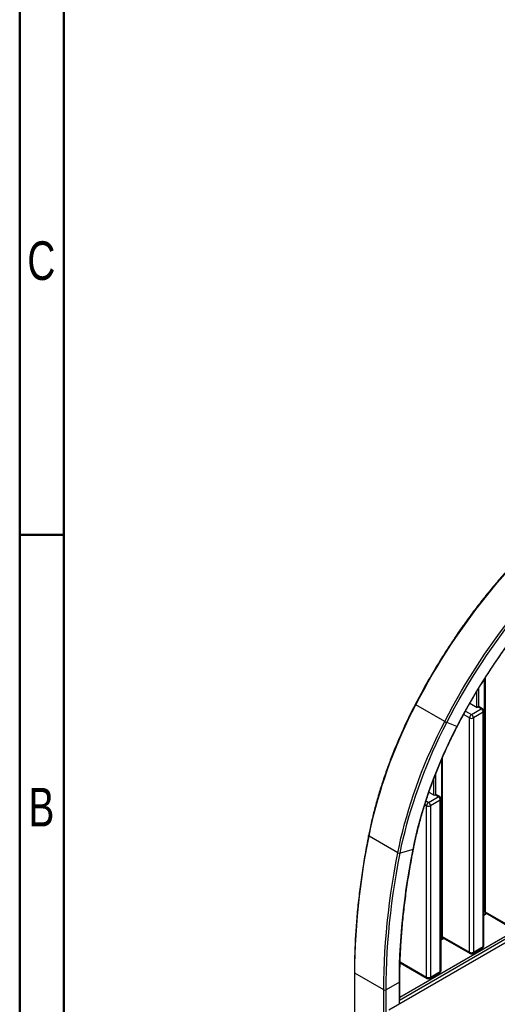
# Model space of a CAD drawing. Header units: millimetres. Extents: x 1 to 419, y 6 to 296.
# Tile 2 of 12: x 6 to 49, y 56 to 146. Entities that reach past the tile are written whole.
import ezdxf

# ---------------------------------------------------------------- set-up
doc = ezdxf.new("R2010")
doc.units = ezdxf.units.MM
doc.styles.add('SLDTEXTSTYLE1', font='TXT', dxfattribs={"width": 0.75})

msp = doc.modelspace()

# ---------------------------------------------------------------- linework, layer by layer
at = {"color": 7, "linetype": 'Continuous', "lineweight": 50}
for p, q in [((6, 6), (6, 291)), ((10, 10), (10, 287)), ((10, 99), (6, 99))]:
    msp.add_line(p, q, dxfattribs=at)
at = {"color": 7, "linetype": 'Continuous', "lineweight": 25}
for p, q in [((40.4231, 56.8541), (109.4721, 96.7152)), ((40.467, 57.1244), (109.366, 96.8989)), ((48.128, 85.9051), (48.128, 64.957)), ((48.2013, 86.0203), (48.2013, 64.855)), ((47.4234, 84.7633), (47.4234, 83.3909)), ((47.6002, 85.0575), (47.6002, 83.4223)), ((44.5344, 82.0871), (41.9181, 83.5974)), ((46.4227, 83.0297), (46.9638, 82.7174)), ((46.8215, 83.7384), (47.4765, 83.3603)), ((46.9638, 82.7174), (47.8477, 83.2276)), ((47.4765, 83.3603), (47.5472, 83.4011)), ((47.8477, 83.2276), (47.5472, 83.4011)), ((47.9727, 83.24), (47.6722, 83.4135)), ((48.0977, 61.7934), (48.0977, 83.0235)), ((46.787, 82.4112), (46.2522, 82.7199)), ((46.787, 61.1811), (46.787, 82.4112)), ((48.0245, 82.9214), (47.1406, 82.4112)), ((47.1406, 82.4112), (47.1406, 61.1811)), ((48.0245, 61.6914), (48.0245, 82.9214)), ((45.6365, 81.6216), (44.7212, 81.9931)), ((44.2389, 78.5953), (44.2389, 62.7119)), ((44.3122, 78.7637), (44.3122, 62.6098)), ((43.5343, 76.8476), (43.5343, 75.43)), ((43.7111, 77.3076), (43.7111, 75.4614)), ((43.0747, 74.7565), (43.9586, 75.2667)), ((43.1099, 75.675), (43.5874, 75.3994)), ((44.1354, 74.9605), (43.2515, 74.4503)), ((43.5874, 75.3994), (43.6581, 75.4402)), ((43.9586, 75.2667), (43.6581, 75.4402)), ((44.0836, 75.2791), (43.7831, 75.4526)), ((44.1354, 59.4463), (44.1354, 74.9605)), ((44.2086, 59.5483), (44.2086, 75.0626)), ((42.8979, 74.4503), (42.7369, 74.5432)), ((42.8464, 74.8883), (43.0747, 74.7565)), ((42.8979, 58.936), (42.8979, 74.4503)), ((43.2515, 74.4503), (43.2515, 58.936)), ((40.2905, 70.1948), (37.6742, 71.7051)), ((41.6633, 70.4879), (40.4992, 70.1623)), ((56.9994, 66.056), (39.4632, 55.9325)), ((48.2963, 64.7155), (48.0977, 64.6009)), ((48.0977, 64.5502), (48.3402, 64.6902)), ((48.2013, 64.855), (50.6761, 63.4262)), ((48.253, 64.7405), (50.7279, 63.3118)), ((44.4072, 62.4704), (44.2086, 62.3558)), ((44.2086, 62.3051), (44.4511, 62.4451)), ((44.3122, 62.6098), (46.787, 61.1811)), ((44.364, 62.4954), (46.8388, 61.0667)), ((47.0888, 61.0667), (47.9727, 61.5769)), ((47.1406, 61.1811), (48.0245, 61.6914)), ((40.4932, 60.1602), (40.562, 60.1999)), ((40.5181, 60.2253), (40.4947, 60.2118)), ((40.4955, 60.2383), (42.9497, 58.8215)), ((40.4979, 60.3215), (42.8979, 58.936)), ((36.3486, 59.352), (36.3486, 40.9798)), ((39.0089, 57.7804), (36.3926, 59.2907)), ((36.3926, 40.9186), (36.3926, 59.2907)), ((43.1997, 58.8215), (44.0836, 59.3318)), ((43.2515, 58.936), (44.1354, 59.4463)), ((40.4231, 58.4743), (39.221, 57.7804)), ((40.4231, 56.4867), (40.4231, 58.4743)), ((40.467, 57.0019), (40.467, 58.5356)), ((39.0089, 39.4082), (39.0089, 57.7804)), ((39.221, 54.53), (39.221, 57.7804)), ((40.4231, 56.4867), (40.4231, 56.8541))]:
    msp.add_line(p, q, dxfattribs=at)
at = {"color": 7, "linetype": 'Continuous', "lineweight": 25, "flags": 128}
for points in [[(41.9181, 83.5974), (42.2847, 84.295), (42.6608, 84.9882), (43.0462, 85.6768), (43.4407, 86.3604), (43.844, 87.0386), (44.2561, 87.7111), (44.6766, 88.3775), (45.1053, 89.0376), (45.5421, 89.6909), (45.9867, 90.3371), (46.4389, 90.9758), (46.8983, 91.6068), (47.3649, 92.2298), (47.8383, 92.8443), (48.3184, 93.4501), (48.8048, 94.0468), (49.2973, 94.6342), (49.7956, 95.212), (50.2996, 95.7798), (50.8088, 96.3373)], [(44.5344, 82.0871), (44.901, 82.7846), (45.2771, 83.4779), (45.6625, 84.1664), (46.057, 84.85), (46.4603, 85.5282), (46.8724, 86.2007), (47.2929, 86.8672), (47.7216, 87.5272), (48.1584, 88.1805), (48.603, 88.8267), (49.0552, 89.4655), (49.5146, 90.0965), (49.9812, 90.7194), (50.4546, 91.3339), (50.9347, 91.9397), (51.4211, 92.5365), (51.9136, 93.1239), (52.4119, 93.7016), (52.9159, 94.2694), (53.4251, 94.827)], [(44.7212, 81.9931), (45.0863, 82.6876), (45.4607, 83.3778), (45.8444, 84.0634), (46.2372, 84.7441), (46.6388, 85.4193), (47.0491, 86.0889), (47.4678, 86.7525), (47.8947, 87.4097), (48.3296, 88.0601), (48.7722, 88.7035), (49.2224, 89.3395), (49.6799, 89.9678), (50.1445, 90.588), (50.6158, 91.1999), (51.0938, 91.8031), (51.5781, 92.3972), (52.0684, 92.9821), (52.5646, 93.5573), (53.0664, 94.1227), (53.5735, 94.6778)], [(37.6742, 71.7051), (37.8092, 72.3585), (37.9568, 73.0149), (38.1168, 73.674), (38.2891, 74.3353), (38.4736, 74.9985), (38.6701, 75.6632), (38.8787, 76.3289), (39.099, 76.9951), (39.331, 77.6616), (39.5746, 78.3277), (39.8295, 78.9932), (40.0956, 79.6576), (40.3728, 80.3205), (40.6609, 80.9814), (40.9596, 81.64), (41.2689, 82.2958), (41.5885, 82.9484), (41.9181, 83.5974)], [(40.2905, 70.1948), (40.4255, 70.8481), (40.5731, 71.5045), (40.7331, 72.1636), (40.9054, 72.825), (41.0899, 73.4882), (41.2864, 74.1529), (41.495, 74.8185), (41.7153, 75.4848), (41.9473, 76.1512), (42.1908, 76.8174), (42.4458, 77.4829), (42.7119, 78.1473), (42.9891, 78.8101), (43.2772, 79.4711), (43.5759, 80.1297), (43.8852, 80.7855), (44.2048, 81.4381), (44.5344, 82.0871)], [(40.4992, 70.1623), (40.6336, 70.8122), (40.7804, 71.4652), (40.9396, 72.1209), (41.111, 72.7789), (41.2945, 73.4387), (41.4901, 74.0999), (41.6975, 74.7621), (41.9167, 75.4249), (42.1475, 76.0879), (42.3898, 76.7506), (42.6434, 77.4127), (42.9082, 78.0736), (43.1839, 78.7331), (43.4705, 79.3906), (43.7677, 80.0458), (44.0754, 80.6982), (44.3933, 81.3474), (44.7212, 81.9931)], [(41.6633, 70.4879), (41.7976, 71.1356), (41.9449, 71.7866), (42.1053, 72.4403), (42.2786, 73.0963), (42.4647, 73.7541), (42.6634, 74.4134), (42.8746, 75.0735), (43.0981, 75.7341), (43.3338, 76.3946), (43.5816, 77.0546), (43.8412, 77.7137), (44.1124, 78.3713), (44.3951, 79.027), (44.6891, 79.6804), (44.9941, 80.3309), (45.31, 80.9781), (45.6365, 81.6216)], [(36.3926, 59.2907), (36.3991, 60.1373), (36.4189, 60.9912), (36.4517, 61.8521), (36.4977, 62.7197), (36.5568, 63.5939), (36.629, 64.4742), (36.7142, 65.3604), (36.8125, 66.2523), (36.9239, 67.1495), (37.0481, 68.0517), (37.1854, 68.9587), (37.3355, 69.8701), (37.4984, 70.7857), (37.6742, 71.7051)], [(37.6742, 71.7051), (37.6554, 71.7176), (37.6414, 71.7308), (37.6325, 71.744), (37.6292, 71.7569), (37.6297, 71.7629)], [(40.4231, 58.4743), (40.4294, 59.2935), (40.4485, 60.1198), (40.4803, 60.953), (40.5248, 61.7926), (40.582, 62.6385), (40.6519, 63.4904), (40.7344, 64.3481), (40.8295, 65.2111), (40.9372, 66.0793), (41.0575, 66.9524), (41.1903, 67.8301), (41.3355, 68.7121), (41.4932, 69.5982), (41.6633, 70.4879)], [(39.0089, 57.7804), (39.0154, 58.6269), (39.0352, 59.4808), (39.068, 60.3417), (39.114, 61.2094), (39.1731, 62.0835), (39.2453, 62.9638), (39.3305, 63.8501), (39.4288, 64.7419), (39.5402, 65.6391), (39.6644, 66.5414), (39.8017, 67.4483), (39.9518, 68.3598), (40.1147, 69.2753), (40.2905, 70.1948)], [(39.221, 57.7804), (39.2276, 58.6247), (39.2472, 59.4763), (39.28, 60.335), (39.3258, 61.2004), (39.3848, 62.0722), (39.4568, 62.9503), (39.5418, 63.8342), (39.6399, 64.7237), (39.7509, 65.6186), (39.8749, 66.5184), (40.0117, 67.423), (40.1614, 68.3321), (40.324, 69.2453), (40.4992, 70.1623)]]:
    msp.add_lwpolyline(points, dxfattribs=at)
at = {"color": 7, "linetype": 'Continuous', "lineweight": 25}
for centre, radius, start, end in [((94.5025, 56.4862), 54.9515, 137.400474, 152.779946), ((41.9813, 83.7454), 0.1609, 224.038512, 246.876908), ((47.6204, 83.2989), 0.1257, 65.692881, 125.617577), ((47.9209, 83.1254), 0.1257, 65.692881, 125.617577), ((47.6407, 82.904), 0.3842, 2.605478, 57.394522), ((47.8477, 83.0235), 0.25, 0, 60.002688), ((47.9726, 83.036), 0.1257, 294.374658, 354.305201), ((45.444, 83.662), 1.8187, 239.99232, 246.584729), ((47.1708, 82.3937), 0.3842, 122.605478, 177.394522), ((46.9638, 82.7524), 0.3843, 242.609672, 297.390328), ((46.7568, 82.3937), 0.3842, 2.605478, 57.394522), ((45.6607, 81.6554), 0.0416, 234.398464, 274.06883), ((43.7313, 75.338), 0.1257, 65.692881, 125.617577), ((44.0318, 75.1645), 0.1257, 65.692881, 125.617577), ((43.7516, 74.9431), 0.3842, 2.605478, 57.394522), ((43.9586, 75.0626), 0.25, 0, 60.002688), ((44.0835, 75.0751), 0.1257, 294.374658, 354.305201), ((43.2818, 74.4328), 0.3842, 122.605478, 177.394522), ((43.0747, 74.7915), 0.3843, 242.609672, 297.390328), ((42.8677, 74.4328), 0.3842, 2.605478, 57.394522), ((41.6581, 70.5368), 0.0492, 276.01489, 340.117043), ((40.4391, 70.4631), 0.3067, 241.006414, 281.298149), ((48.378, 64.957), 0.25, 180, 240.002688), ((48.2531, 64.9695), 0.1257, 185.694799, 245.625342), ((48.3202, 64.8398), 0.1199, 172.74417, 235.943649), ((44.4889, 62.7119), 0.25, 180, 240.002688), ((44.3641, 62.7244), 0.1257, 185.694799, 245.625342), ((44.4311, 62.5947), 0.1199, 172.74417, 235.943649), ((47.8477, 61.7934), 0.25, 299.997312, 0), ((47.9056, 61.6762), 0.1199, 304.056351, 7.25583), ((47.9726, 61.8059), 0.1257, 294.374658, 354.305201), ((46.906, 61.166), 0.1199, 172.74417, 235.943649), ((46.9638, 61.5223), 0.3843, 242.609672, 297.390328), ((46.9638, 61.2832), 0.25, 240.002688, 299.997312), ((47.0181, 61.1676), 0.1232, 305.013333, 6.298848), ((36.4204, 59.3571), 0.0719, 184.043355, 247.26227), ((43.0169, 58.9209), 0.1199, 172.74417, 235.943649), ((43.0747, 59.2772), 0.3843, 242.609672, 297.390328), ((43.129, 58.9225), 0.1232, 305.013333, 6.298848), ((43.9586, 59.5483), 0.25, 299.997312, 0), ((44.0165, 59.4311), 0.1199, 304.056351, 7.25583), ((44.0835, 59.5608), 0.1257, 294.374658, 354.305201), ((40.3919, 58.543), 0.0754, 294.3757, 354.293252), ((43.0747, 59.0381), 0.25, 240.002688, 299.997312), ((39.1149, 57.9851), 0.2306, 242.609672, 297.390328)]:
    msp.add_arc(centre, radius, start, end, dxfattribs=at)
msp.add_ellipse((40.317, 56.9153), major_axis=(0.1061, 0.1837), ratio=0.5773346, start_param=4.7124296, end_param=5.4978278, dxfattribs=at)
for points, knots in [([(50.7411, 96.3514), (50.657, 96.2602), (50.4132, 95.996), (50.0131, 95.5516), (49.5426, 95.0155), (49.0772, 94.4707), (48.6171, 93.9175), (48.1623, 93.3561), (47.7133, 92.7869), (47.2701, 92.21), (46.8329, 91.6258), (46.4021, 91.0344), (45.9776, 90.4363), (45.5598, 89.8315), (45.1489, 89.2205), (44.745, 88.6035), (44.3482, 87.9808), (43.9589, 87.3526), (43.5771, 86.7193), (43.2031, 86.0811), (42.8369, 85.4383), (42.479, 84.7912), (42.1552, 84.1895), (41.9536, 83.8024), (41.8656, 83.6336)], [0, 0, 0, 0, 0.0247201, 0.0716732, 0.118626, 0.1655781, 0.2125294, 0.25948, 0.30643, 0.3533794, 0.4003282, 0.4472766, 0.4942245, 0.5411721, 0.5881193, 0.6350662, 0.6820129, 0.7289594, 0.7759059, 0.8228522, 0.8697986, 0.9167449, 0.9636914, 1, 1, 1, 1]), ([(45.6637, 81.6139), (45.7217, 81.7254), (45.8898, 82.0489), (46.1746, 82.5817), (46.5206, 83.2107), (46.8748, 83.8355), (47.2368, 84.4557), (47.6066, 85.0712), (47.984, 85.6815), (48.3687, 86.2864), (48.7606, 86.8856), (49.1595, 87.4788), (49.5652, 88.0658), (49.9775, 88.6461), (50.3962, 89.2196), (50.8211, 89.786), (51.2519, 90.345), (51.6886, 90.8964), (52.1308, 91.4397), (52.5784, 91.9749), (53.0311, 92.5017), (53.4807, 93.0105), (53.8234, 93.3884), (54.0134, 93.5939), (54.0565, 93.6405)], [0, 0, 0, 0, 0.0253512, 0.0735425, 0.1217346, 0.1699268, 0.218119, 0.2663113, 0.3145034, 0.3626953, 0.410887, 0.4590784, 0.5072695, 0.5554601, 0.6036503, 0.65184, 0.700029, 0.7482174, 0.7964051, 0.844592, 0.892778, 0.9409632, 0.9866117, 1, 1, 1, 1]), ([(41.8656, 83.6336), (41.8114, 83.5282), (41.6543, 83.2227), (41.4007, 82.7145), (41.108, 82.1084), (40.8243, 81.4995), (40.5497, 80.8883), (40.2843, 80.2752), (40.0283, 79.6604), (39.7818, 79.0443), (39.545, 78.4273), (39.3179, 77.8096), (39.1007, 77.1915), (38.8936, 76.5736), (38.6966, 75.9559), (38.5099, 75.339), (38.3335, 74.7231), (38.1675, 74.1086), (38.0121, 73.4958), (37.8674, 72.8851), (37.7396, 72.3072), (37.6643, 71.9342), (37.6297, 71.763)], [0, 0, 0, 0, 0.0271721, 0.0787769, 0.1303829, 0.1819894, 0.2335965, 0.2852041, 0.3368125, 0.3884216, 0.4400317, 0.4916427, 0.5432547, 0.5948679, 0.6464822, 0.6980978, 0.7497148, 0.8013332, 0.8529531, 0.9045745, 0.9561975, 1, 1, 1, 1]), ([(41.7044, 70.5201), (41.7249, 70.6223), (41.7843, 70.9187), (41.8909, 71.4116), (42.0276, 71.9994), (42.175, 72.5895), (42.333, 73.1814), (42.5014, 73.7748), (42.6801, 74.3694), (42.869, 74.9648), (43.0681, 75.5607), (43.2772, 76.1567), (43.4961, 76.7525), (43.7248, 77.3477), (43.9632, 77.9419), (44.211, 78.5349), (44.4682, 79.1263), (44.7345, 79.7157), (45.0099, 80.3027), (45.2942, 80.8871), (45.514, 81.3236), (45.6386, 81.5653), (45.6637, 81.6139)], [0, 0, 0, 0, 0.0280075, 0.0812486, 0.1344923, 0.1877377, 0.2409848, 0.2942336, 0.3474839, 0.4007357, 0.453989, 0.5072436, 0.5604995, 0.6137565, 0.6670146, 0.7202737, 0.7735337, 0.8267944, 0.8800559, 0.933318, 0.9865805, 1, 1, 1, 1]), ([(37.6297, 71.763), (37.6006, 71.614), (37.516, 71.182), (37.3843, 70.4693), (37.2383, 69.6263), (37.1033, 68.7869), (36.9793, 67.9513), (36.8663, 67.1197), (36.7644, 66.2924), (36.6735, 65.4696), (36.5937, 64.6516), (36.5251, 63.8385), (36.4675, 63.0306), (36.4212, 62.2281), (36.3859, 61.4311), (36.362, 60.6402), (36.3503, 59.9474), (36.3491, 59.5199), (36.3486, 59.352)], [0, 0, 0, 0, 0.0346904, 0.1005916, 0.1664942, 0.2323975, 0.2983015, 0.3642064, 0.4301121, 0.4960186, 0.5619258, 0.6278338, 0.6937426, 0.759652, 0.8255621, 0.8914729, 0.9573842, 1, 1, 1, 1]), ([(40.467, 58.5356), (40.4673, 58.6694), (40.4682, 59.0576), (40.4782, 59.7052), (40.5007, 60.4799), (40.5344, 61.2607), (40.5792, 62.0472), (40.6352, 62.8391), (40.7022, 63.6363), (40.7804, 64.4385), (40.8696, 65.2456), (40.9698, 66.0571), (41.081, 66.873), (41.2032, 67.693), (41.3364, 68.5169), (41.4805, 69.3444), (41.6049, 70.0127), (41.6819, 70.4053), (41.7044, 70.5201)], [0, 0, 0, 0, 0.0352176, 0.1021497, 0.1690829, 0.2360166, 0.3029509, 0.3698858, 0.4368213, 0.5037576, 0.5706945, 0.6376323, 0.7045708, 0.77151, 0.8384501, 0.905391, 0.9723327, 1, 1, 1, 1])]:
    msp.add_open_spline(points, degree=3, knots=knots, dxfattribs=at)

# ---------------------------------------------------------------- texts
at = {"color": 7, "linetype": 'Continuous', "lineweight": 0, "char_height": 3.5, "attachment_point": 2, "style": 'SLDTEXTSTYLE1'}
for s, insert in [('C', (7.9635, 125.576)), ('B', (7.9733, 76.076))]:
    msp.add_mtext(s, dxfattribs=dict(at, insert=insert))

doc.saveas('drawing.dxf')
